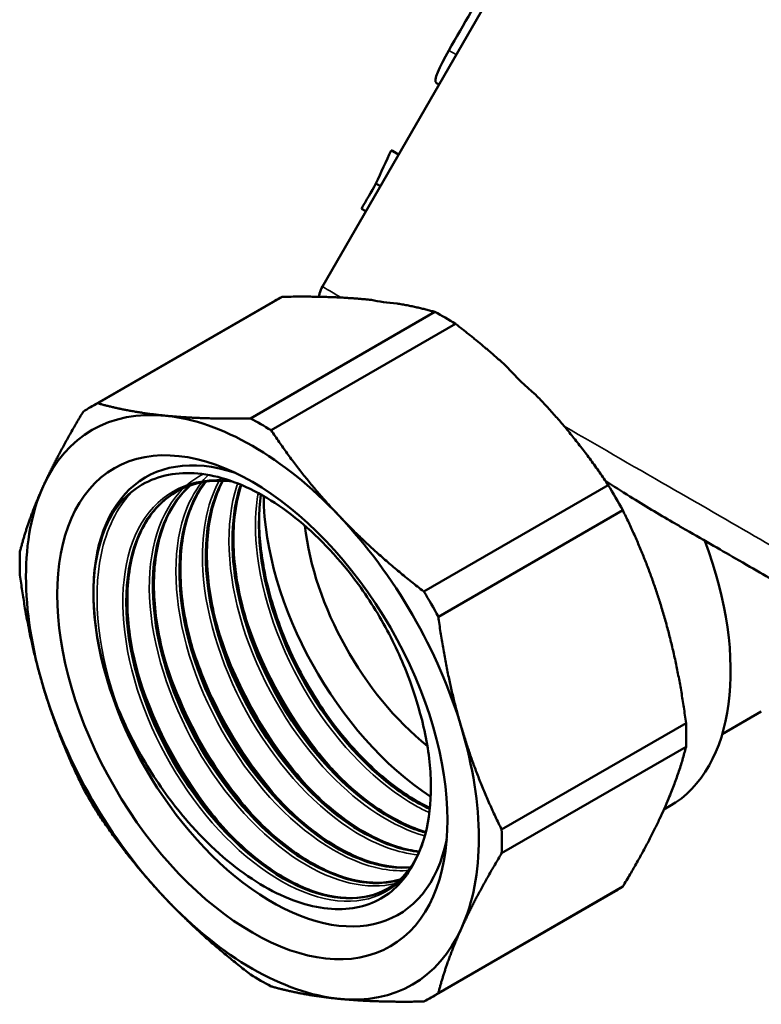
# Model space of a CAD drawing. Header units: millimetres. Extents: x 33 to 194, y 73 to 246.
# Tile 2 of 10: x 125 to 161, y 73 to 121. Entities that reach past the tile are written whole.
import ezdxf

# ---------------------------------------------------------------- set-up
doc = ezdxf.new("R2010")
doc.units = ezdxf.units.MM
doc.layers.add('Видимые тонкие (ГОСТ)', color=7, linetype='Continuous', lineweight=35)
doc.layers.add('Видимый контур (ГОСТ)', color=7, linetype='Continuous', lineweight=50)

msp = doc.modelspace()

# ---------------------------------------------------------------- linework, layer by layer
at = {"layer": 'Видимые тонкие (ГОСТ)'}
for p, q in [((145.756, 119.112), (145.397, 119.319)), ((144.921, 117.664), (144.797, 117.735))]:
    msp.add_line(p, q, dxfattribs=at)
for major_axis, start_param, end_param in [((-12.993, 7.496), 0, 0.377738), ((12.993, -7.496), 4.613158, 6.283185)]:
    msp.add_ellipse((152.27, 100.385), major_axis=major_axis, ratio=0.00048, start_param=start_param, end_param=end_param, dxfattribs=at)
for points in [[(132.725, 98.28), (132.965, 98.486), (133.226, 98.66), (133.505, 98.801)], [(133.478, 98.461), (133.563, 98.566), (133.652, 98.666), (133.745, 98.761)], [(134.301, 98.519), (134.321, 98.555), (134.341, 98.59), (134.362, 98.626)], [(128.194, 93.03), (128.22, 94.501), (128.532, 95.804), (129.088, 96.836)], [(143.104, 79.081), (143.063, 79.066), (143.021, 79.052), (142.979, 79.039)]]:
    msp.add_open_spline(points, degree=3, dxfattribs=at)
for points, knots in [([(143.557, 79.71), (142.656, 78.385), (141.126, 77.853), (139.365, 78.255), (137.603, 78.657), (135.627, 79.988), (133.943, 81.923), (132.26, 83.858), (130.885, 86.378), (130.176, 88.859), (129.467, 91.34), (129.43, 93.759), (130.088, 95.518), (130.744, 97.277), (132.089, 98.361), (133.798, 98.505), (134.123, 98.533), (134.461, 98.526), (134.808, 98.487)], [0.523432, 0.523432, 0.523432, 0.523432, 1.25952, 1.25952, 1.25952, 1.995378, 1.995378, 1.995378, 2.731014, 2.731014, 2.731014, 3.466432, 3.466432, 3.466432, 4.201637, 4.201637, 4.201637, 4.341576, 4.341576, 4.341576, 4.341576]), ([(143.503, 79.629), (143.088, 79.585), (142.648, 79.602), (142.19, 79.685), (140.444, 80), (138.456, 81.259), (136.74, 83.149), (135.025, 85.039), (133.6, 87.542), (132.835, 90.035), (132.072, 92.527), (131.975, 94.985), (132.584, 96.798), (132.79, 97.411), (133.075, 97.948), (133.428, 98.399)], [13.596214, 13.596214, 13.596214, 13.596214, 13.78982, 13.78982, 13.78982, 14.528742, 14.528742, 14.528742, 15.267098, 15.267098, 15.267098, 16.00491, 16.00491, 16.00491, 16.254198, 16.254198, 16.254198, 16.254198]), ([(143.891, 80.375), (142.949, 80.47), (141.924, 80.836), (140.896, 81.463), (139.046, 82.591), (137.207, 84.553), (135.849, 86.867), (134.491, 89.18), (133.628, 91.823), (133.487, 94.143), (133.384, 95.835), (133.666, 97.344), (134.281, 98.483)], [20.013314, 20.013314, 20.013314, 20.013314, 20.421518, 20.421518, 20.421518, 21.156101, 21.156101, 21.156101, 21.890304, 21.890304, 21.890304, 22.425724, 22.425724, 22.425724, 22.425724]), ([(144.233, 81.29), (142.731, 81.71), (141.094, 82.767), (139.627, 84.291), (137.888, 86.098), (136.406, 88.545), (135.562, 91.028), (134.719, 93.509), (134.523, 96.002), (135.035, 97.892), (135.077, 98.05), (135.125, 98.203), (135.178, 98.353)], [26.429351, 26.429351, 26.429351, 26.429351, 27.049758, 27.049758, 27.049758, 27.785144, 27.785144, 27.785144, 28.519712, 28.519712, 28.519712, 28.581132, 28.581132, 28.581132, 28.581132]), ([(129.418, 87.379), (128.437, 90.052), (128.123, 92.775), (128.563, 94.904), (128.821, 96.148), (129.335, 97.184), (130.051, 97.938)], [2.615728, 2.615728, 2.615728, 2.615728, 3.333524, 3.333524, 3.333524, 3.753112, 3.753112, 3.753112, 3.753112]), ([(142.811, 78.991), (141.489, 78.647), (139.832, 79.025), (138.18, 80.071), (136.333, 81.241), (134.509, 83.235), (133.176, 85.564), (131.844, 87.892), (131.015, 90.533), (130.909, 92.836), (130.805, 95.105), (131.403, 97.025), (132.57, 98.139)], [7.218484, 7.218484, 7.218484, 7.218484, 7.874645, 7.874645, 7.874645, 8.608678, 8.608678, 8.608678, 9.342534, 9.342534, 9.342534, 10.06566, 10.06566, 10.06566, 10.06566]), ([(144.458, 82.418), (144.238, 82.517), (144.018, 82.628), (143.797, 82.751), (141.945, 83.784), (140.071, 85.673), (138.657, 87.952), (137.235, 90.244), (136.293, 92.909), (136.081, 95.279), (135.998, 96.209), (136.028, 97.09), (136.163, 97.891)], [32.855957, 32.855957, 32.855957, 32.855957, 32.943856, 32.943856, 32.943856, 33.680015, 33.680015, 33.680015, 34.420333, 34.420333, 34.420333, 34.710724, 34.710724, 34.710724, 34.710724]), ([(140.188, 84.076), (139.698, 84.583), (139.224, 85.134), (138.777, 85.722), (137.281, 87.69), (136.087, 90.057), (135.414, 92.388)], [33.3352188, 33.3352188, 33.3352188, 33.3352188, 33.5222284, 33.5222284, 33.5222284, 34.1480313, 34.1480313, 34.1480313, 34.1480313]), ([(138.903, 83.331), (137.033, 85.273), (135.429, 87.879), (134.484, 90.54), (134.353, 90.909), (134.235, 91.278), (134.13, 91.646)], [27.0520335, 27.0520335, 27.0520335, 27.0520335, 27.7660159, 27.7660159, 27.7660159, 27.864846, 27.864846, 27.864846, 27.864846]), ([(137.62, 82.592), (136.223, 84.048), (134.964, 85.864), (134.03, 87.808), (133.543, 88.821), (133.146, 89.866), (132.849, 90.904)], [20.7688482, 20.7688482, 20.7688482, 20.7688482, 21.303081, 21.303081, 21.303081, 21.5816607, 21.5816607, 21.5816607, 21.5816607]), ([(136.336, 81.854), (135.436, 82.788), (134.592, 83.869), (133.859, 85.044), (132.858, 86.647), (132.069, 88.416), (131.565, 90.164)], [14.4856628, 14.4856628, 14.4856628, 14.4856628, 14.8294085, 14.8294085, 14.8294085, 15.2984754, 15.2984754, 15.2984754, 15.2984754]), ([(135.051, 81.11), (134.658, 81.516), (134.276, 81.95), (133.91, 82.41), (132.29, 84.444), (130.989, 86.953), (130.276, 89.422)], [8.2024775, 8.2024775, 8.2024775, 8.2024775, 8.3522857, 8.3522857, 8.3522857, 9.0152901, 9.0152901, 9.0152901, 9.0152901])]:
    msp.add_open_spline(points, degree=3, knots=knots, dxfattribs=at)
at = {"layer": 'Видимый контур (ГОСТ)'}
for p, q in [((152.375, 130.584), (139.277, 107.881)), ((142.965, 114.273), (142.613, 114.476)), ((142.965, 114.274), (142.663, 114.448)), ((142.966, 114.275), (142.95, 114.285)), ((142.082, 112.743), (141.87, 112.866)), ((141.382, 111.528), (141.169, 111.651)), ((137.332, 107.387), (128.405, 102.234)), ((136.971, 107.197), (128.045, 102.043)), ((144.723, 106.655), (135.796, 101.502)), ((145.72, 106.079), (136.794, 100.926)), ((153.111, 98.277), (144.185, 93.123)), ((153.817, 97.055), (144.89, 91.902)), ((160.522, 87.307), (158.632, 86.216)), ((156.878, 86.753), (147.952, 81.6)), ((156.878, 85.602), (147.952, 80.448)), ((156.086, 82.726), (155.805, 82.563)), ((153.817, 78.835), (144.89, 73.681)), ((153.471, 78.618), (144.545, 73.464))]:
    msp.add_line(p, q, dxfattribs=at)
for centre, major_axis, ratio, start_param, end_param in [((165.743, 123.739), (13.643, -7.87), 0.00048, 3.141593, 6.283185), ((165.367, 123.088), (12.993, -7.496), 0.00048, 3.141593, 6.282706), ((145.221, 92.907), (-8.25, 14.289), 0.57735, 6.240424, 6.283185), ((161.171, 115.814), (-21.142, -7.532), 0.213513, 0.325342, 0.455309), ((145.221, 92.907), (-8.25, 14.289), 0.57735, 5.455026, 5.540548), ((161.171, 115.814), (-12.403, -12.408), 0.843611, 6.229736, 6.359703), ((136.295, 87.754), (-8.25, 14.289), 0.57735, 6.240424, 6.325946), ((135.887, 87.518), (-7.75, 13.423), 0.57735, 5.890486, 6.675884), ((135.887, 87.518), (-7.75, 13.423), 0.57735, 5.105088, 5.890486), ((136.295, 87.754), (8.25, -14.289), 0.57735, 2.313433, 2.398955), ((136.838, 88.067), (-6.112, 10.587), 0.57735, 5.704352, 10.003612), ((136.838, 88.067), (-6.112, 10.587), 0.57735, 5.704352, 10.003612), ((135.887, 87.518), (7.75, -13.423), 0.57735, 3.534292, 4.31969), ((145.221, 92.907), (-8.25, 14.289), 0.57735, 4.669628, 4.75515), ((145.079, 92.825), (6.112, -10.587), 0.57735, 3.93451, 5.433247), ((143.909, 92.15), (5.44, -9.422), 0.57735, 3.860789, 3.919536), ((135.887, 87.518), (-7.75, 13.423), 0.57735, 4.31969, 5.105088), ((145.784, 93.232), (5.25, -9.093), 0.57735, 4.06401, 5.304625), ((148.961, 95.066), (7.125, -12.341), 0.57735, 0, 1.288449), ((136.295, 87.754), (-8.25, 14.289), 0.57735, 0.742637, 0.828159), ((136.295, 87.754), (8.25, -14.289), 0.57735, 1.528035, 1.613557), ((135.887, 87.518), (7.75, -13.423), 0.57735, 4.31969, 5.105088), ((145.221, 92.907), (-8.25, 14.289), 0.57735, 3.88423, 3.969752), ((135.887, 87.518), (-7.75, 13.423), 0.57735, 3.534292, 4.31969), ((136.838, 88.067), (-5.44, 9.422), 0.57735, 3.900403, 3.95915), ((136.295, 87.754), (-8.25, 14.289), 0.57735, 1.528035, 1.613557), ((136.295, 87.754), (8.25, -14.289), 0.57735, 0.742637, 0.828159), ((145.221, 92.907), (8.25, -14.289), 0.57735, 0, 0.042761), ((135.887, 87.518), (7.75, -13.423), 0.57735, 5.105088, 5.890486), ((135.887, 87.518), (7.75, -13.423), 0.57735, 5.890486, 6.675884), ((136.295, 87.754), (-8.25, 14.289), 0.57735, 2.313433, 2.398955), ((136.295, 87.754), (8.25, -14.289), 0.57735, 6.240424, 6.325946)]:
    msp.add_ellipse(centre, major_axis=major_axis, ratio=ratio, start_param=start_param, end_param=end_param, dxfattribs=at)
msp.add_ellipse((135.887, 87.518), major_axis=(-6.68, 11.571), ratio=0.57735, dxfattribs=at)
for points in [[(149.73, 126.823), (148.286, 124.322), (146.842, 121.82), (145.397, 119.319)], [(145.397, 119.319), (144.937, 118.521), (144.624, 117.838), (144.797, 117.735)], [(144.797, 117.735), (144.835, 117.713), (144.876, 117.688), (144.92, 117.662)], [(142.613, 114.476), (142.354, 113.946), (142.106, 113.409), (141.87, 112.866)], [(142.663, 114.448), (142.645, 114.459), (142.628, 114.468), (142.613, 114.476)], [(142.95, 114.285), (142.949, 114.284), (142.949, 114.284), (142.949, 114.283)], [(142.966, 114.275), (142.961, 114.278), (142.955, 114.282), (142.95, 114.285)], [(141.87, 112.866), (141.636, 112.461), (141.403, 112.056), (141.169, 111.651)], [(136.294, 97.821), (136.266, 97.609), (136.246, 97.392), (136.233, 97.169)]]:
    msp.add_open_spline(points, degree=3, dxfattribs=at)
for points, knots in [([(139.106, 107.389), (139.114, 107.444), (139.125, 107.497), (139.171, 107.665), (139.218, 107.777), (139.277, 107.881)], [0.15334683, 0.15334683, 0.15334683, 0.15334683, 0.16974421, 0.16974421, 0.20557593, 0.20557593, 0.20557593, 0.20557593]), ([(129.394, 97.29), (129.987, 98.026), (130.756, 98.517), (132.546, 98.945), (133.546, 98.886), (135.644, 98.232), (136.72, 97.652), (138.805, 96.051), (139.794, 95.054), (141.291, 93.124), (141.844, 92.281), (142.806, 90.528), (143.212, 89.628), (143.536, 88.721)], [0, 0, 0, 0, 0.469381, 0.469381, 0.930502, 0.930502, 1.38336, 1.38336, 1.827951, 1.827951, 2.130461, 2.130461, 2.428987, 2.428987, 2.428987, 2.428987]), ([(143.033, 79.183), (142.758, 79.096), (142.467, 79.041), (142.163, 79.02), (140.576, 78.913), (138.637, 79.739), (136.845, 81.299), (135.053, 82.858), (133.425, 85.136), (132.38, 87.57), (131.336, 90.003), (130.885, 92.57), (131.153, 94.636), (131.355, 96.192), (131.964, 97.452), (132.879, 98.255)], [13.476719, 13.476719, 13.476719, 13.476719, 13.617641, 13.617641, 13.617641, 14.35321, 14.35321, 14.35321, 15.088601, 15.088601, 15.088601, 15.823819, 15.823819, 15.823819, 16.377697, 16.377697, 16.377697, 16.377697]), ([(132.872, 98.253), (131.922, 97.422), (131.302, 96.098), (131.121, 94.464), (130.889, 92.363), (131.383, 89.772), (132.468, 87.336), (133.551, 84.903), (135.211, 82.649), (137.018, 81.133), (138.823, 79.62), (140.757, 78.857), (142.322, 79.029), (142.567, 79.055), (142.803, 79.105), (143.028, 79.177)], [-10.09559, -10.09559, -10.09559, -10.09559, -9.521252, -9.521252, -9.521252, -8.782505, -8.782505, -8.782505, -8.044739, -8.044739, -8.044739, -7.307871, -7.307871, -7.307871, -7.192368, -7.192368, -7.192368, -7.192368]), ([(132.881, 98.26), (132.477, 97.907), (132.132, 97.459), (131.508, 96.25), (131.272, 95.417), (131.078, 93.598), (131.112, 92.593), (131.433, 90.526), (131.724, 89.439), (132.524, 87.316), (133.043, 86.253), (134.239, 84.282), (134.932, 83.35), (136.399, 81.733), (137.191, 81.028), (138.77, 79.929), (139.576, 79.521), (141.095, 79.045), (141.825, 78.971), (142.668, 79.086), (142.856, 79.127), (143.037, 79.183)], [0.091951, 0.091951, 0.091951, 0.091951, 0.363341, 0.363341, 0.716503, 0.716503, 1.063032, 1.063032, 1.408812, 1.408812, 1.75541, 1.75541, 2.102486, 2.102486, 2.449428, 2.449428, 2.795625, 2.795625, 3.141116, 3.141116, 3.24477, 3.24477, 3.24477, 3.24477]), ([(133.618, 98.435), (133.471, 98.254), (133.337, 98.057), (133.215, 97.846), (132.339, 96.33), (132.121, 94.078), (132.602, 91.649), (133.083, 89.22), (134.257, 86.637), (135.818, 84.539), (137.378, 82.443), (139.308, 80.852), (141.113, 80.157), (141.968, 79.827), (142.791, 79.701), (143.537, 79.771)], [-16.262571, -16.262571, -16.262571, -16.262571, -16.15987, -16.15987, -16.15987, -15.422945, -15.422945, -15.422945, -14.686442, -14.686442, -14.686442, -13.950338, -13.950338, -13.950338, -13.601429, -13.601429, -13.601429, -13.601429]), ([(143.541, 79.777), (142.691, 79.7), (141.74, 79.879), (140.757, 80.316), (138.928, 81.132), (137.008, 82.838), (135.495, 85.012), (133.984, 87.184), (132.895, 89.801), (132.516, 92.211), (132.137, 94.618), (132.471, 96.795), (133.446, 98.199), (133.503, 98.281), (133.563, 98.361), (133.624, 98.438)], [19.885807, 19.885807, 19.885807, 19.885807, 20.283336, 20.283336, 20.283336, 21.023221, 21.023221, 21.023221, 21.762559, 21.762559, 21.762559, 22.501374, 22.501374, 22.501374, 22.544659, 22.544659, 22.544659, 22.544659]), ([(133.633, 98.439), (133.451, 98.208), (133.288, 97.953), (132.792, 96.992), (132.556, 96.159), (132.362, 94.34), (132.396, 93.334), (132.717, 91.267), (133.008, 90.181), (133.808, 88.057), (134.327, 86.994), (135.524, 85.023), (136.216, 84.091), (137.683, 82.475), (138.475, 81.769), (140.054, 80.67), (140.86, 80.263), (142.299, 79.812), (142.955, 79.729), (143.55, 79.778)], [0.220188, 0.220188, 0.220188, 0.220188, 0.363341, 0.363341, 0.716503, 0.716503, 1.063032, 1.063032, 1.408812, 1.408812, 1.75541, 1.75541, 2.102486, 2.102486, 2.449428, 2.449428, 2.795625, 2.795625, 3.104731, 3.104731, 3.104731, 3.104731]), ([(134.929, 98.447), (134.729, 98.471), (134.532, 98.484), (133.625, 98.492), (132.96, 98.343), (132.383, 98.051)], [2.9283309, 2.9283309, 2.9283309, 2.9283309, 3.0176833, 3.0176833, 3.3508362, 3.3508362, 3.3508362, 3.3508362]), ([(143.962, 80.521), (142.53, 80.674), (140.9, 81.479), (139.378, 82.812), (137.587, 84.381), (135.964, 86.667), (134.927, 89.104), (133.89, 91.54), (133.449, 94.104), (133.727, 96.163), (133.846, 97.039), (134.094, 97.821), (134.454, 98.478)], [26.299184, 26.299184, 26.299184, 26.299184, 26.924409, 26.924409, 26.924409, 27.660132, 27.660132, 27.660132, 28.395495, 28.395495, 28.395495, 28.708522, 28.708522, 28.708522, 28.708522]), ([(134.446, 98.478), (134.039, 97.736), (133.775, 96.836), (133.677, 95.821), (133.471, 93.694), (133.998, 91.086), (135.112, 88.651), (136.224, 86.217), (137.911, 83.979), (139.732, 82.496), (141.15, 81.342), (142.638, 80.654), (143.958, 80.514)], [-22.426474, -22.426474, -22.426474, -22.426474, -22.072903, -22.072903, -22.072903, -21.331863, -21.331863, -21.331863, -20.591411, -20.591411, -20.591411, -20.014751, -20.014751, -20.014751, -20.014751]), ([(134.464, 98.483), (134.452, 98.461), (134.44, 98.439), (134.076, 97.733), (133.84, 96.9), (133.646, 95.081), (133.68, 94.075), (134.001, 92.009), (134.293, 90.922), (135.092, 88.799), (135.611, 87.735), (136.808, 85.765), (137.5, 84.833), (138.967, 83.216), (139.759, 82.511), (141.338, 81.412), (142.144, 81.004), (143.268, 80.652), (143.625, 80.575), (143.97, 80.536)], [0.351851, 0.351851, 0.351851, 0.351851, 0.363341, 0.363341, 0.716503, 0.716503, 1.063032, 1.063032, 1.408812, 1.408812, 1.75541, 1.75541, 2.102486, 2.102486, 2.449428, 2.449428, 2.795625, 2.795625, 2.961233, 2.961233, 2.961233, 2.961233]), ([(135.323, 98.293), (134.85, 96.878), (134.79, 95.078), (135.164, 93.167), (135.638, 90.742), (136.804, 88.16), (138.359, 86.059), (139.914, 83.959), (141.841, 82.359), (143.646, 81.653), (143.857, 81.571), (144.067, 81.5), (144.274, 81.442)], [-28.573066, -28.573066, -28.573066, -28.573066, -27.99286, -27.99286, -27.99286, -27.257107, -27.257107, -27.257107, -26.521537, -26.521537, -26.521537, -26.435333, -26.435333, -26.435333, -26.435333]), ([(144.276, 81.453), (144.011, 81.527), (143.743, 81.622), (143.471, 81.736), (141.655, 82.502), (139.734, 84.158), (138.204, 86.296), (136.676, 88.431), (135.552, 91.026), (135.126, 93.439), (134.808, 95.248), (134.884, 96.941), (135.332, 98.289)], [32.719841, 32.719841, 32.719841, 32.719841, 32.830008, 32.830008, 32.830008, 33.566876, 33.566876, 33.566876, 34.302928, 34.302928, 34.302928, 34.854817, 34.854817, 34.854817, 34.854817]), ([(135.351, 98.282), (135.196, 97.803), (135.086, 97.279), (134.93, 95.822), (134.964, 94.817), (135.286, 92.75), (135.577, 91.663), (136.377, 89.54), (136.895, 88.477), (138.092, 86.506), (138.784, 85.574), (140.251, 83.958), (141.044, 83.252), (142.622, 82.153), (143.429, 81.745), (144.22, 81.497), (144.252, 81.488), (144.284, 81.478)], [0.502864, 0.502864, 0.502864, 0.502864, 0.716503, 0.716503, 1.063032, 1.063032, 1.408812, 1.408812, 1.75541, 1.75541, 2.102486, 2.102486, 2.449428, 2.449428, 2.795625, 2.795625, 2.810091, 2.810091, 2.810091, 2.810091]), ([(156.699, 96.207), (156.543, 96.298), (156.385, 96.389), (155.56, 96.868), (154.869, 97.278), (153.746, 97.977), (153.353, 98.229), (152.981, 98.472)], [1.0687706, 1.0687706, 1.0687706, 1.0687706, 1.1167524, 1.1167524, 1.3169499, 1.3169499, 1.4334851, 1.4334851, 1.4334851, 1.4334851]), ([(132.387, 98.044), (131.722, 97.708), (131.158, 97.19), (130.733, 96.507), (129.818, 95.039), (129.552, 92.824), (129.988, 90.409), (130.427, 87.975), (131.575, 85.361), (133.127, 83.224), (134.67, 81.099), (136.597, 79.466), (138.411, 78.727), (140.002, 78.079), (141.493, 78.125), (142.589, 78.832)], [-3.959668, -3.959668, -3.959668, -3.959668, -3.617163, -3.617163, -3.617163, -2.881216, -2.881216, -2.881216, -2.139524, -2.139524, -2.139524, -1.402138, -1.402138, -1.402138, -0.755087, -0.755087, -0.755087, -0.755087]), ([(142.439, 78.739), (141.29, 78.086), (139.746, 78.122), (138.121, 78.864), (136.296, 79.697), (134.388, 81.412), (132.888, 83.585), (131.388, 85.758), (130.312, 88.368), (129.941, 90.767), (129.57, 93.166), (129.909, 95.331), (130.886, 96.727), (131.246, 97.243), (131.692, 97.652), (132.205, 97.947)], [7.06973, 7.06973, 7.06973, 7.06973, 7.726059, 7.726059, 7.726059, 8.463237, 8.463237, 8.463237, 9.200197, 9.200197, 9.200197, 9.936942, 9.936942, 9.936942, 10.209112, 10.209112, 10.209112, 10.209112]), ([(132.026, 97.845), (131.435, 97.46), (130.939, 96.896), (130.223, 95.509), (129.988, 94.676), (129.794, 92.857), (129.827, 91.851), (130.149, 89.784), (130.44, 88.698), (131.24, 86.574), (131.759, 85.511), (132.955, 83.54), (133.648, 82.609), (135.114, 80.992), (135.907, 80.287), (137.486, 79.188), (138.292, 78.78), (139.81, 78.304), (140.541, 78.229), (141.582, 78.372), (141.95, 78.485), (142.284, 78.654)], [0, 0, 0, 0, 0.363341, 0.363341, 0.716503, 0.716503, 1.063032, 1.063032, 1.408812, 1.408812, 1.75541, 1.75541, 2.102486, 2.102486, 2.449428, 2.449428, 2.795625, 2.795625, 3.141116, 3.141116, 3.350496, 3.350496, 3.350496, 3.350496]), ([(128.194, 93.03), (128.192, 94.051), (128.33, 94.986), (128.859, 96.541), (129.176, 97.019), (129.394, 97.29)], [0, 0, 0, 0, 0.3744283, 0.3744283, 0.7207239, 0.7207239, 0.7207239, 0.7207239]), ([(136.233, 97.169), (136.058, 95.033), (136.609, 92.432), (137.735, 90.014), (138.861, 87.596), (140.551, 85.384), (142.367, 83.925), (143.064, 83.365), (143.776, 82.919), (144.477, 82.595)], [-34.623721, -34.623721, -34.623721, -34.623721, -33.88609, -33.88609, -33.88609, -33.148688, -33.148688, -33.148688, -32.865818, -32.865818, -32.865818, -32.865818]), ([(144.478, 82.607), (143.68, 82.979), (142.867, 83.508), (142.079, 84.18), (140.269, 85.726), (138.615, 88.009), (137.55, 90.459), (136.639, 92.557), (136.161, 94.761), (136.216, 96.657)], [39.150449, 39.150449, 39.150449, 39.150449, 39.472609, 39.472609, 39.472609, 40.213619, 40.213619, 40.213619, 40.848159, 40.848159, 40.848159, 40.848159]), ([(136.216, 96.657), (136.21, 95.831), (136.3, 94.955), (136.605, 93.431), (136.754, 92.885), (136.891, 92.433)], [0.0285662, 0.0285662, 0.0285662, 0.0285662, 0.3339184, 0.3339184, 0.5391539, 0.5391539, 0.5391539, 0.5391539]), ([(163.102, 92.519), (162.835, 92.672), (162.354, 92.948), (161.054, 93.697), (160.228, 94.173), (158.501, 95.168), (157.626, 95.673), (156.699, 96.207)], [0, 0, 0, 0, 0.44618, 0.44618, 0.880515, 0.880515, 1.237106, 1.237106, 1.237106, 1.237106]), ([(129.418, 87.379), (129.198, 87.901), (128.878, 88.745), (128.34, 90.912), (128.196, 92.009), (128.194, 93.03)], [0, 0, 0, 0, 0.1726298, 0.1726298, 0.3593859, 0.3593859, 0.3593859, 0.3593859]), ([(136.891, 92.433), (137.219, 91.349), (137.676, 90.244), (138.767, 88.183), (139.411, 87.198), (140.806, 85.448), (141.575, 84.661), (143.056, 83.447), (143.78, 82.979), (144.483, 82.642)], [0, 0, 0, 0, 0.352866, 0.352866, 0.699612, 0.699612, 1.046676, 1.046676, 1.357102, 1.357102, 1.357102, 1.357102]), ([(143.536, 88.721), (143.721, 88.2), (143.973, 87.452), (144.387, 85.644), (144.505, 84.756), (144.527, 83.914)], [0, 0, 0, 0, 0.171342, 0.171342, 0.3481081, 0.3481081, 0.3481081, 0.3481081]), ([(143.557, 79.71), (143.093, 78.931), (142.455, 78.368), (140.893, 77.724), (139.979, 77.659), (137.987, 78.049), (136.927, 78.51), (134.795, 79.914), (133.745, 80.851), (132.099, 82.742), (131.469, 83.599), (130.333, 85.428), (129.833, 86.394), (129.418, 87.379)], [0, 0, 0, 0, 0.432164, 0.432164, 0.872582, 0.872582, 1.32125, 1.32125, 1.778166, 1.778166, 2.09903, 2.09903, 2.423871, 2.423871, 2.423871, 2.423871]), ([(144.528, 83.391), (144.51, 82.572), (144.396, 81.818), (143.99, 80.48), (143.741, 80.019), (143.557, 79.71)], [0.0285662, 0.0285662, 0.0285662, 0.0285662, 0.3339184, 0.3339184, 0.6300718, 0.6300718, 0.6300718, 0.6300718]), ([(142.589, 78.831), (143.138, 79.189), (143.591, 79.726), (144.002, 80.599), (144.083, 80.804), (144.152, 81.019)], [0, 0, 0, 0, 0.3660008, 0.3660008, 0.4695755, 0.4695755, 0.4695755, 0.4695755])]:
    msp.add_open_spline(points, degree=3, knots=knots, dxfattribs=at)
for points, weights in [([(141.652, 107.235), (139.782, 107.437), (137.332, 107.387)], [1.16346636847, 1.16581699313, 1.12723882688]), ([(144.723, 106.655), (143.849, 106.903), (142.89, 107.065)], [1.12723882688, 1.14818790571, 1.15706786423]), ([(148.226, 103.984), (147.071, 105.042), (145.72, 106.079)], [1.15706786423, 1.14818790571, 1.12723882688]), ([(153.111, 98.277), (151.526, 100.657), (149.604, 102.643)], [1.12723882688, 1.16581699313, 1.16346636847]), ([(128.405, 102.234), (129.903, 101.809), (131.693, 101.632)], [1.02313354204, 1.02768567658, 1]), ([(125.761, 98.207), (126.503, 99.846), (127.7, 101.827)], [1, 1.02768567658, 1.02313354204]), ([(131.693, 101.632), (133.483, 101.455), (135.796, 101.502)], [1, 1.02768567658, 1.02313354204]), ([(136.794, 100.926), (138.291, 98.678), (140.081, 96.789)], [1.02313354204, 1.02768567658, 1]), ([(124.639, 95.06), (125.02, 96.569), (125.761, 98.207)], [1.02313354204, 1.02768567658, 1]), ([(140.081, 96.789), (141.871, 94.899), (144.185, 93.123)], [1, 1.02768567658, 1.02313354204]), ([(156.878, 86.753), (156.139, 92.361), (153.817, 97.055)], [1.12723882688, 1.19996391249, 1.12723882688]), ([(125.761, 88.521), (125.02, 91.016), (124.639, 93.908)], [1, 1.02768567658, 1.02313354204]), ([(144.89, 91.902), (145.271, 89.01), (146.013, 86.515)], [1.02313354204, 1.02768567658, 1]), ([(127.7, 83.606), (126.503, 86.026), (125.761, 88.521)], [1.02313354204, 1.02768567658, 1]), ([(146.013, 86.515), (146.754, 84.02), (147.952, 81.6)], [1, 1.02768567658, 1.02313354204]), ([(153.817, 78.835), (156.139, 82.675), (156.878, 85.602)], [1.12723882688, 1.19996391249, 1.12723882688]), ([(131.693, 78.247), (129.903, 80.137), (128.405, 82.384)], [1, 1.02768567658, 1.02313354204]), ([(147.952, 80.448), (146.754, 78.468), (146.013, 76.829)], [1.02313354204, 1.02768567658, 1]), ([(135.796, 74.582), (133.483, 76.358), (131.693, 78.247)], [1.02313354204, 1.02768567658, 1]), ([(146.013, 76.829), (145.271, 75.19), (144.89, 73.681)], [1, 1.02768567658, 1.02313354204]), ([(140.081, 73.404), (138.291, 73.582), (136.794, 74.006)], [1, 1.02768567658, 1.02313354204]), ([(144.185, 73.274), (141.871, 73.227), (140.081, 73.404)], [1.02313354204, 1.02768567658, 1])]:
    msp.add_rational_spline(points, weights, degree=2, dxfattribs=at)

doc.saveas('drawing.dxf')
